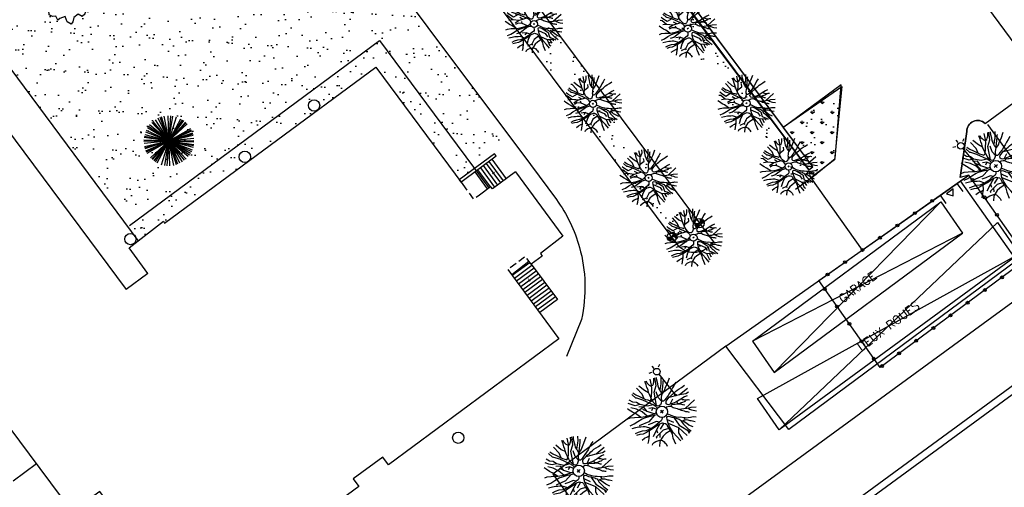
# Model space of a CAD drawing. Header units: metres. Extents: x 1575778 to 1575976, y 2262958 to 2263172.
# Tile 7 of 21: x 1575863 to 1575932, y 2263022 to 2263055. Entities that reach past the tile are written whole.
import ezdxf
from ezdxf.enums import TextEntityAlignment as Align

# ---------------------------------------------------------------- set-up
doc = ezdxf.new("R2010")
doc.units = ezdxf.units.M
doc.header["$LTSCALE"] = 2
doc.linetypes.add('CACHE', pattern=[0.375, 0.25, -0.125])
doc.linetypes.add('CONTINU', pattern=[0])
doc.layers.get('0').update_dxf_attribs({"linetype": 'CONTINUOUS'})
for name, color, linetype in [('Enrobé', 254, 'CONTINUOUS'), ('Plan de masse', 253, 'CONTINUOUS'), ('Terre végétale', 3, 'CONTINUOUS')]:
    doc.layers.add(name, color=color, linetype=linetype)
doc.layers.add('Muret', color=7, linetype='CONTINUOUS', lineweight=30)
doc.styles.add('ROMANT', font='ROMANT.SHX')

# ---------------------------------------------------------------- blocks, each defined once
blk = doc.blocks.new('189')
h = blk.add_hatch()
h.set_pattern_fill('ANSI31', color=256, scale=0.2, style=0)
h.set_pattern_definition([(45, (-527485.07046, -148351.732363), (-0.0176776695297, 0.0176776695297), [])])
edge = h.paths.add_edge_path()
edge.add_arc((0, 0), 0.1, 0, 360)
for p, q in [((-0.747, 1.37), (-0.685, 1.557)), ((-0.685, 1.557), (-0.56, 1.806)), ((-0.56, 1.806), (-0.311, 1.681)), ((-0.311, 1.681), (-0.062, 1.93)), ((-0.062, 1.93), (0.311, 1.868)), ((0.311, 1.868), (0.56, 1.557)), ((0.56, 1.557), (0.872, 1.494)), ((0.872, 1.494), (0.872, 1.245)), ((-1.744, 0.934), (-1.432, 0.934)), ((-1.619, 0.685), (-1.744, 0.934)), ((-1.432, 0.934), (-1.183, 1.121)), ((-1.183, 1.121), (-0.996, 1.121)), ((-0.996, 1.308), (-0.747, 1.37)), ((-0.996, 1.121), (-0.996, 1.308)), ((0.872, 1.245), (1.183, 1.121)), ((1.183, 1.121), (1.37, 1.183)), ((1.37, 1.183), (1.681, 1.245)), ((1.681, 0.934), (1.619, 0.56)), ((1.681, 1.245), (1.681, 0.934)), ((-1.93, -0.249), (-1.744, 0)), ((-1.744, 0.623), (-1.619, 0.685)), ((-1.744, 0.249), (-1.744, 0.623)), ((-1.744, 0), (-1.744, 0.249)), ((1.681, 0.062), (1.432, -0.062)), ((1.619, 0.56), (1.619, 0.374)), ((1.619, 0.374), (1.681, 0.062)), ((-1.806, -0.498), (-1.93, -0.249)), ((-1.619, -0.623), (-1.806, -0.498)), ((-1.681, -0.934), (-1.619, -0.623)), ((1.432, -0.062), (1.619, -0.374)), ((1.619, -0.374), (1.681, -0.623)), ((1.681, -0.623), (1.868, -0.747)), ((-1.494, -0.934), (-1.681, -0.934)), ((-1.121, -1.059), (-1.494, -0.934)), ((-1.245, -1.432), (-1.121, -1.059)), ((0.996, -1.245), (0.81, -1.557)), ((1.432, -1.37), (0.996, -1.245)), ((1.494, -1.059), (1.432, -1.37)), ((1.868, -0.747), (1.494, -1.059)), ((-1.121, -1.744), (-1.245, -1.432)), ((-0.934, -1.681), (-1.121, -1.744)), ((-0.685, -1.494), (-0.934, -1.681)), ((-0.311, -1.494), (-0.685, -1.494)), ((-0.187, -1.806), (-0.311, -1.494)), ((0.062, -1.806), (-0.187, -1.806)), ((0.311, -1.557), (0.062, -1.806)), ((0.311, -1.806), (0.311, -1.557)), ((0.81, -1.806), (0.311, -1.806)), ((0.81, -1.557), (0.81, -1.806))]:
    blk.add_line(p, q)
blk.add_circle((0, 0), 0.1)
blk = doc.blocks.new('190')
for p, q in [((0.052, 0), (-0.052, 0)), ((0, -0.052), (0, 0.052))]:
    blk.add_line(p, q)
for points in [[(-1.176, 0.542), (-1.281, 0.892), (-1.358, 1.058), (-1.428, 1.273), (-1.465, 1.412)], [(-0.144, 0.639), (-0.647, 0.843), (-0.975, 1.17), (-1.062, 1.55), (-1.169, 1.665)], [(-0.44, 1.229), (-0.82, 1.291), (-0.941, 1.636), (-0.968, 1.79)], [(-0.084, 0.235), (-0.076, 0.245), (-0.062, 0.33), (-0.074, 0.466), (-0.144, 0.639), (-0.44, 1.229), (-0.646, 1.539), (-0.688, 1.589), (-0.738, 1.896)], [(-0.619, 1.938), (-0.559, 1.732), (-0.46, 1.523), (-0.354, 1.285), (-0.291, 1.169), (-0.206, 1.053), (-0.142, 0.946), (-0.07, 0.952), (-0.02, 0.98), (0.016, 1.059), (0.061, 1.245), (0.098, 1.367), (0.171, 1.51), (0.208, 1.653), (0.282, 1.81), (0.336, 2.007)], [(-0.329, 1.239), (-0.245, 1.528), (-0.28, 2.015)], [(-0.09, 2.033), (-0.007, 1.626), (0.102, 1.375)], [(0.437, 0.574), (0.37, 0.496), (0.276, 0.425), (0.182, 0.369), (0.097, 0.362), (0.039, 0.398), (-0.01, 0.492), (-0.038, 0.629), (-0.043, 0.765), (-0.014, 0.901), (0.002, 1.001), (0.132, 1.122), (0.27, 1.286), (0.378, 1.415), (0.51, 1.6), (0.67, 1.921)], [(0.405, 1.994), (0.376, 1.859), (0.388, 1.766), (0.396, 1.687), (0.438, 1.6), (0.48, 1.557), (0.566, 1.542), (0.639, 1.591), (0.746, 1.669), (0.873, 1.838)], [(1.723, 0.836), (1.536, 0.765), (1.37, 0.702), (1.204, 0.625), (1.038, 0.576), (0.888, 0.52), (0.686, 0.464), (0.578, 0.437), (0.47, 0.423), (0.428, 0.452), (0.413, 0.495), (0.421, 0.545), (0.45, 0.595), (0.515, 0.666), (0.603, 0.759), (0.675, 0.816), (0.747, 0.901), (0.855, 0.994), (0.993, 1.144), (1.109, 1.257), (1.182, 1.336), (1.239, 1.392)], [(0.686, 0.829), (0.676, 0.931), (0.713, 1.067), (0.728, 1.196), (0.773, 1.303), (0.838, 1.425), (0.926, 1.625), (1.021, 1.76)], [(0.711, 1.062), (0.821, 1.152), (0.894, 1.223), (0.995, 1.308), (1.082, 1.401), (1.24, 1.613)], [(-1.807, 0.935), (-1.668, 0.889), (-1.462, 0.758), (-1.27, 0.62), (-1.148, 0.519), (-0.835, 0.351), (-0.435, 0.198), (-0.292, 0.167), (-0.199, 0.188), (-0.161, 0.191)], [(-0.975, 1.17), (-1.217, 1.309)], [(-0.435, 0.198), (-0.613, 0.549), (-0.837, 0.756), (-1.044, 0.791)], [(-0.647, 0.843), (-1.01, 0.877)], [(-0.396, 0.741), (-0.492, 0.981)], [(0.132, 1.122), (0.476, 1.119), (0.579, 1.291)], [(0.655, 0.801), (0.898, 0.871), (1.071, 0.985), (1.258, 1.07), (1.587, 1.273)], [(-1.117, -0.371), (-1.319, -0.081), (-1.419, -0.002), (-1.525, 0.064), (-1.618, 0.137), (-1.796, 0.23), (-2.008, 0.328)], [(-1.963, 0.534), (-1.722, 0.466), (-1.45, 0.442), (-1.157, 0.397), (-0.957, 0.331), (-0.679, 0.22), (-0.472, 0.112), (-0.329, 0.06), (-0.249, 0.019)], [(-0.472, 0.112), (-1.148, 0.135), (-1.39, 0.239)], [(-0.677, -0.381), (-0.803, -0.141), (-1.062, 0.014)], [(-0.613, 0.549), (-0.561, 0.687)], [(0.239, 0.074), (0.295, 0.074), (0.388, 0.051), (0.459, 0.029), (0.546, -0.015), (0.602, -0.073), (0.645, -0.145), (0.679, -0.217), (0.715, -0.282), (0.758, -0.347), (0.814, -0.42), (0.857, -0.485), (0.906, -0.571), (0.934, -0.636), (0.992, -0.708), (1.041, -0.781), (1.083, -0.86), (1.154, -0.918), (1.19, -0.976), (1.24, -1.019)], [(1.739, -0.191), (1.585, -0.153), (1.326, -0.13), (0.983, -0.076), (0.782, -0.017), (0.653, 0.034), (0.56, 0.071), (0.504, 0.136), (0.497, 0.207), (0.526, 0.272), (0.584, 0.329), (0.678, 0.357), (0.778, 0.377), (0.872, 0.391), (0.994, 0.405), (1.13, 0.41), (1.252, 0.416), (1.374, 0.423), (1.489, 0.429), (1.633, 0.413), (1.798, 0.389), (1.999, 0.38)], [(-0.168, -0.185), (-0.174, -0.214), (-0.224, -0.285), (-0.283, -0.356), (-0.362, -0.391), (-0.491, -0.383), (-0.677, -0.381), (-0.856, -0.393), (-1.143, -0.369), (-1.428, -0.274), (-1.621, -0.158), (-1.842, -0.076), (-2.034, -0.032)], [(-1.8, -0.948), (-1.67, -0.837), (-1.445, -0.632), (-1.264, -0.397), (-1.472, -0.374), (-1.679, -0.329), (-1.851, -0.227), (-2.029, -0.149)], [(-1.953, -0.569), (-1.767, -0.571), (-1.575, -0.61), (-1.443, -0.63)], [(-0.699, -0.452), (-1.01, -0.589), (-1.304, -0.796)], [(-1.264, -0.397), (-0.985, -0.428), (-0.699, -0.452), (-0.542, -0.475), (-0.434, -0.512), (-0.378, -0.534), (-0.328, -0.584), (-0.271, -0.671), (-0.25, -0.757), (-0.288, -0.878), (-0.302, -1.008), (-0.319, -1.208), (-0.349, -1.379), (-0.43, -1.515), (-0.459, -1.601), (-0.565, -1.955)], [(-0.803, -0.141), (-0.975, -0.193)], [(-0.219, -2.023), (-0.23, -1.674), (-0.249, -1.357), (-0.195, -0.963), (-0.143, -0.748), (-0.048, -0.549), (0.025, -0.441), (0.075, -0.413), (0.133, -0.435), (0.182, -0.5), (0.245, -0.615), (0.331, -0.709), (0.409, -0.818), (0.479, -0.912), (0.507, -0.976), (0.543, -1.042), (0.543, -1.107), (0.535, -1.163), (0.52, -1.235), (0.526, -1.35), (0.533, -1.451), (0.546, -1.551), (0.559, -1.651), (0.572, -1.745), (0.601, -1.81), (0.632, -1.934)], [(-0.048, -0.549), (0.199, -1.021), (0.182, -1.297)], [(0.787, -1.087), (0.644, -0.934), (0.545, -0.862), (0.459, -0.775), (0.332, -0.602), (0.261, -0.472), (0.212, -0.378), (0.163, -0.27), (0.127, -0.215)], [(0.245, -0.615), (0.406, -1.09), (0.268, -1.418), (0.406, -1.625), (0.493, -1.832)], [(0.622, -0.106), (0.681, -0.045), (0.731, -0.045), (0.832, -0.09), (0.889, -0.14), (0.953, -0.177), (1.017, -0.228), (1.074, -0.257), (1.131, -0.314), (1.174, -0.373), (1.202, -0.423), (1.238, -0.459), (1.294, -0.524)], [(0.859, -0.488), (1, -0.579), (1.114, -0.659), (1.27, -0.746), (1.385, -0.819), (1.513, -0.87), (1.754, -1.032)], [(1.46, -0.389), (1.367, -0.367), (1.282, -0.337), (1.21, -0.308), (1.109, -0.286), (1.053, -0.25), (1.038, -0.206), (1.039, -0.156), (1.077, -0.091)], [(1.183, -0.698), (1.926, -0.657)], [(1.368, -0.134), (1.384, -0.181), (1.44, -0.239), (1.468, -0.289), (1.526, -0.34), (1.582, -0.383), (1.64, -0.406), (1.698, -0.465)], [(-1.662, -1.174), (-1.593, -1.125), (-1.479, -1.119), (-1.371, -1.134), (-1.257, -1.171), (-1.143, -1.222), (-1.093, -1.259), (-1.036, -1.338), (-1.009, -1.445), (-1.003, -1.524), (-0.996, -1.624), (-1.016, -1.763)], [(-0.316, -1.172), (-0.62, -1.148), (-0.835, -1.16), (-1.05, -1.229), (-1.201, -1.3), (-1.382, -1.493)], [(-0.288, -0.878), (-0.682, -0.848), (-1.01, -1.004), (-1.338, -0.917)], [(-1.01, -1.004), (-1.027, -1.09)], [(-0.195, -0.963), (0.026, -1.435), (-0.077, -1.849), (-0.043, -1.935)], [(0.863, -1.843), (0.739, -1.603), (0.698, -1.452), (0.669, -1.345), (0.635, -1.243), (0.62, -1.208), (0.534, -1.169)], [(0.625, -1.219), (0.628, -1.193), (0.649, -1.171), (0.692, -1.193), (0.772, -1.223), (0.828, -1.26), (0.893, -1.317), (0.956, -1.426), (1.005, -1.476), (1.056, -1.534), (1.17, -1.665)], [(0.763, -1.219), (0.786, -1.151), (0.765, -1.087), (0.808, -1.087), (0.844, -1.116), (0.901, -1.174), (0.987, -1.225), (1.108, -1.291), (1.18, -1.334), (1.251, -1.378), (1.386, -1.49)], [(1.328, -0.783), (1.356, -0.905), (1.426, -1.006), (1.483, -1.085), (1.622, -1.229)], [(0.026, -1.435), (0.32, -1.625), (0.355, -1.78)], [(0.173, -1.53), (0.13, -1.832)]]:
    blk.add_lwpolyline(points)
blk.add_circle((0, 0), 0.25)
blk = doc.blocks.new('425')
at = {"linetype": 'CONTINU', "ltscale": 3}
for p, q in [((-0.324, 2.291), (-0.512, 2.376)), ((0.312, 2.291), (0.501, 2.376))]:
    blk.add_line(p, q, dxfattribs=at)
at = {"ltscale": 3}
for p, q in [((-0.006, 2.407), (-0.006, 2.621)), ((0, 1.885), (0, 0))]:
    blk.add_line(p, q, dxfattribs=at)
at = {"linetype": 'CONTINU', "ltscale": 3}
for centre, radius in [((0, 2.118), 0.233), ((0, 0), 0.0621)]:
    blk.add_circle(centre, radius, dxfattribs=at)
blk = doc.blocks.new('191')
for p, q in [((0.138, 0), (-0.138, 0)), ((0, -0.138), (0, 0.138))]:
    blk.add_line(p, q)
for points in [[(-0.173, 0.766), (-0.555, 0.944), (-0.902, 1.372), (-0.983, 1.639), (-1.17, 1.827), (-1.275, 2.082)], [(-0.075, 0.393), (-0.074, 0.396), (-0.089, 0.56), (-0.173, 0.766), (-0.528, 1.475), (-0.775, 1.847), (-0.826, 1.907), (-0.886, 2.275)], [(-0.742, 2.326), (-0.67, 2.078), (-0.552, 1.827), (-0.425, 1.542), (-0.35, 1.403), (-0.247, 1.264), (-0.17, 1.135), (-0.084, 1.142), (-0.024, 1.176), (0.02, 1.271), (0.074, 1.494), (0.117, 1.641), (0.205, 1.812), (0.25, 1.984), (0.338, 2.172), (0.404, 2.408)], [(-0.395, 1.487), (-0.294, 1.833), (-0.336, 2.418)], [(-0.108, 2.439), (-0.008, 1.951), (0.122, 1.651)], [(0.525, 0.689), (0.444, 0.595), (0.331, 0.51), (0.219, 0.442), (0.116, 0.435), (0.047, 0.478), (-0.012, 0.591), (-0.045, 0.755), (-0.052, 0.918), (-0.016, 1.081), (0.003, 1.202), (0.158, 1.347), (0.324, 1.543), (0.454, 1.698), (0.612, 1.919), (0.804, 2.305)], [(-0.012, 0.591), (0.436, 1.425), (0.837, 1.693), (1.115, 2.172)], [(0.486, 2.393), (0.451, 2.231), (0.466, 2.119), (0.475, 2.024), (0.526, 1.92), (0.576, 1.869), (0.68, 1.85), (0.766, 1.91), (0.896, 2.003), (1.048, 2.205)], [(0.823, 0.995), (0.811, 1.118), (0.855, 1.28), (0.874, 1.436), (0.927, 1.564), (1.005, 1.709), (1.111, 1.95), (1.225, 2.112)], [(-1.411, 0.65), (-1.538, 1.071), (-1.63, 1.269), (-1.714, 1.528), (-1.758, 1.695)], [(-1.002, 0.422), (-1.09, 0.864), (-1.277, 1.265), (-1.518, 1.586)], [(-0.902, 1.372), (-1.197, 1.506), (-1.331, 1.693), (-1.488, 1.936)], [(2.068, 1.003), (1.843, 0.919), (1.644, 0.842), (1.445, 0.75), (1.246, 0.691), (1.065, 0.623), (0.823, 0.557), (0.694, 0.524), (0.564, 0.508), (0.513, 0.542), (0.496, 0.594), (0.505, 0.654), (0.54, 0.714), (0.618, 0.8), (0.723, 0.911), (0.81, 0.98), (0.897, 1.082), (1.027, 1.192), (1.192, 1.373), (1.331, 1.508), (1.418, 1.603), (1.487, 1.671)], [(0.786, 0.961), (1.077, 1.046), (1.285, 1.182), (1.51, 1.284), (1.905, 1.528)], [(0.854, 1.275), (0.986, 1.383), (1.073, 1.468), (1.194, 1.57), (1.299, 1.681), (1.488, 1.936)], [(-2.169, 1.122), (-2.002, 1.067), (-1.755, 0.91), (-1.524, 0.744), (-1.378, 0.623), (-1.002, 0.422), (-0.522, 0.237), (-0.35, 0.2), (-0.346, 0.201)], [(-0.522, 0.237), (-0.795, 0.677), (-0.795, 1.078), (-1.063, 1.265)], [(-0.795, 0.677), (-0.956, 0.971)], [(-0.18, 0.357), (-0.314, 0.623), (-0.581, 0.757)], [(0.444, 0.595), (0.436, 0.944), (0.57, 1.345)], [(-1.34, -0.445), (-1.582, -0.097), (-1.703, -0.002), (-1.83, 0.077), (-1.941, 0.164), (-2.155, 0.277), (-2.41, 0.393)], [(-2.356, 0.641), (-2.066, 0.56), (-1.74, 0.531), (-1.389, 0.477), (-1.148, 0.397), (-0.815, 0.265), (-0.566, 0.134), (-0.395, 0.072), (-0.394, 0.072)], [(-0.566, 0.134), (-1.17, 0.035), (-1.866, 0.222)], [(-0.314, 0.623), (-0.528, 0.516)], [(0.392, 0.079), (0.465, 0.061), (0.551, 0.035), (0.655, -0.018), (0.722, -0.087), (0.774, -0.174), (0.815, -0.26), (0.858, -0.339), (0.909, -0.417), (0.977, -0.504), (1.028, -0.582), (1.088, -0.685), (1.121, -0.763), (1.19, -0.85), (1.249, -0.937), (1.299, -1.032), (1.385, -1.102), (1.428, -1.171), (1.487, -1.223)], [(2.086, -0.23), (1.901, -0.184), (1.591, -0.156), (1.179, -0.091), (0.939, -0.021), (0.784, 0.041), (0.672, 0.085), (0.604, 0.163), (0.597, 0.249), (0.632, 0.326), (0.701, 0.394), (0.813, 0.429), (0.934, 0.452), (1.046, 0.469), (1.192, 0.485), (1.356, 0.492), (1.503, 0.499), (1.649, 0.507), (1.787, 0.514), (1.959, 0.495), (2.157, 0.467), (2.399, 0.457)], [(0.784, 0.041), (1.159, 0.221)], [(1.046, 0.469), (1.721, 0.167), (2.436, 0.167)], [(1.721, 0.167), (2.123, -0.047), (2.337, -0.073)], [(-0.249, -0.313), (-0.269, -0.342), (-0.339, -0.427), (-0.434, -0.469), (-0.589, -0.459), (-0.812, -0.457), (-1.027, -0.472), (-1.371, -0.443), (-1.714, -0.329), (-1.945, -0.189), (-2.21, -0.092), (-2.441, -0.038)], [(-2.161, -1.137), (-2.004, -1.005), (-1.734, -0.759), (-1.517, -0.477), (-1.767, -0.449), (-2.015, -0.395), (-2.221, -0.273), (-2.435, -0.179)], [(-2.344, -0.683), (-2.121, -0.686), (-1.889, -0.731), (-1.732, -0.756)], [(-0.65, -0.571), (-1.09, -0.74), (-1.598, -0.981)], [(-1.517, -0.477), (-1.182, -0.514), (-0.839, -0.543), (-0.65, -0.571), (-0.521, -0.614), (-0.453, -0.641), (-0.394, -0.701), (-0.325, -0.805), (-0.3, -0.908), (-0.345, -1.054), (-0.363, -1.209), (-0.383, -1.449), (-0.419, -1.655), (-0.516, -1.818), (-0.551, -1.921), (-0.678, -2.346)], [(-0.589, -0.459), (-0.742, -0.286), (-1.063, -0.205), (-1.331, -0.098)], [(-0.263, -2.427), (-0.276, -2.009), (-0.299, -1.628), (-0.235, -1.156), (-0.172, -0.898), (-0.058, -0.658), (0.029, -0.529), (0.09, -0.496), (0.159, -0.522), (0.219, -0.6), (0.294, -0.738), (0.397, -0.851), (0.49, -0.982), (0.575, -1.095), (0.609, -1.172), (0.652, -1.25), (0.651, -1.328), (0.642, -1.396), (0.624, -1.482), (0.631, -1.62), (0.639, -1.741), (0.655, -1.861), (0.671, -1.982), (0.687, -2.094), (0.721, -2.172), (0.758, -2.321)], [(-0.058, -0.658), (0.168, -1.088)], [(0.944, -1.304), (0.773, -1.121), (0.654, -1.034), (0.551, -0.931), (0.398, -0.723), (0.313, -0.566), (0.254, -0.454), (0.204, -0.344)], [(0.746, -0.127), (0.817, -0.054), (0.877, -0.054), (0.998, -0.107), (1.066, -0.168), (1.144, -0.213), (1.22, -0.273), (1.289, -0.308), (1.357, -0.377), (1.408, -0.447), (1.442, -0.508), (1.485, -0.551), (1.553, -0.629)], [(1.03, -0.586), (1.2, -0.694), (1.337, -0.791), (1.525, -0.896), (1.662, -0.983), (1.816, -1.044), (2.104, -1.238)], [(1.753, -0.467), (1.641, -0.44), (1.538, -0.405), (1.453, -0.37), (1.331, -0.343), (1.263, -0.3), (1.246, -0.248), (1.247, -0.188), (1.292, -0.109)], [(1.641, -0.161), (1.66, -0.217), (1.728, -0.286), (1.762, -0.347), (1.831, -0.408), (1.899, -0.46), (1.968, -0.487), (2.038, -0.558)], [(-1.994, -1.409), (-1.911, -1.349), (-1.775, -1.342), (-1.645, -1.361), (-1.508, -1.405), (-1.372, -1.466), (-1.311, -1.51), (-1.244, -1.605), (-1.211, -1.734), (-1.203, -1.829), (-1.195, -1.949), (-1.219, -2.115)], [(-0.379, -1.406), (-0.744, -1.378), (-1.002, -1.392), (-1.26, -1.475), (-1.441, -1.56), (-1.658, -1.792)], [(-0.363, -1.209), (-0.742, -1.061), (-1.438, -1.141), (-1.438, -1.221)], [(-1.09, -1.101), (-1.25, -1.328)], [(-1.09, -0.74), (-1.17, -0.954)], [(-0.394, -0.701), (-0.849, -0.874)], [(-0.172, -0.898), (0.222, -1.596), (0.337, -2.418)], [(0.397, -0.851), (0.355, -1.489), (0.655, -2.352)], [(0.915, -1.463), (0.943, -1.381), (0.918, -1.304), (0.97, -1.305), (1.013, -1.339), (1.081, -1.408), (1.184, -1.469), (1.33, -1.549), (1.416, -1.601), (1.501, -1.654), (1.663, -1.788)], [(1.42, -0.838), (2.311, -0.789)], [(1.594, -0.94), (1.627, -1.086), (1.712, -1.208), (1.779, -1.303), (1.946, -1.475)], [(0.222, -1.596), (-0.019, -1.89), (-0.095, -2.44)], [(1.035, -2.211), (0.887, -1.923), (0.837, -1.742), (0.803, -1.614), (0.762, -1.492), (0.744, -1.449), (0.641, -1.402)], [(0.75, -1.463), (0.754, -1.431), (0.779, -1.406), (0.831, -1.432), (0.926, -1.467), (0.994, -1.511), (1.071, -1.581), (1.147, -1.711), (1.206, -1.772), (1.267, -1.841), (1.403, -1.998)], [(0.583, -2.144), (0.542, -2.381)]]:
    blk.add_lwpolyline(points)
blk.add_circle((0, 0), 0.4)
blk = doc.blocks.new('192')
for p, q in [((-1.062, -1.404), (1.062, 1.403)), ((-1.046, 1.416), (1.046, -1.416)), ((-0.879, 1.525), (0.879, -1.525)), ((-0.822, -1.557), (0.822, 1.556)), ((-0.768, 1.584), (0.768, -1.584)), ((-0.647, -1.637), (0.647, 1.637)), ((0.61, -1.651), (-0.61, 1.651)), ((-0.545, -1.674), (0.545, 1.673)), ((0.495, -1.689), (-0.494, 1.689)), ((-0.399, -1.714), (0.399, 1.714)), ((0.361, -1.723), (-0.361, 1.723)), ((-0.186, -1.75), (0.186, 1.75)), ((0.129, -1.755), (-0.129, 1.755)), ((0, -1.76), (0, 1.76)), ((-1.583, 0.769), (1.583, -0.769)), ((-1.473, 0.963), (1.473, -0.963)), ((-1.462, -0.98), (1.462, 0.98)), ((-1.389, 1.081), (1.389, -1.081)), ((-1.329, 1.154), (1.329, -1.154)), ((-1.309, -1.177), (1.309, 1.177)), ((-1.203, -1.285), (1.203, 1.285)), ((-1.189, 1.298), (1.189, -1.298)), ((-1.138, 1.343), (1.138, -1.342)), ((-1.756, -0.126), (1.755, 0.126)), ((-1.745, -0.23), (1.745, 0.23)), ((-1.737, 0.284), (1.737, -0.284)), ((-1.734, -0.301), (1.734, 0.301)), ((-1.718, 0.384), (1.718, -0.383)), ((-1.701, -0.451), (1.701, 0.451)), ((-1.695, 0.474), (1.695, -0.474)), ((-1.667, -0.566), (1.666, 0.566)), ((-1.647, 0.622), (1.646, -0.622)), ((-1.624, -0.68), (1.623, 0.68)), ((-1.621, 0.685), (1.621, -0.685)), ((0, 0), (1.138, -1.342))]:
    blk.add_line(p, q)
blk = doc.blocks.new('*X18')
at = {"color": 0}
for p, q in [((527495.856, 148357.822), (527495.871, 148357.837)), ((527495.856, 148357.787), (527495.895, 148357.825)), ((527495.856, 148357.752), (527495.918, 148357.813)), ((527495.856, 148357.716), (527495.942, 148357.802)), ((527495.856, 148357.681), (527495.965, 148357.79)), ((527495.856, 148357.645), (527495.989, 148357.778)), ((527495.856, 148357.61), (527496.013, 148357.766)), ((527495.856, 148357.575), (527496.036, 148357.754)), ((527495.856, 148357.539), (527496.06, 148357.743)), ((527495.856, 148357.504), (527496.083, 148357.731)), ((527495.856, 148357.469), (527496.107, 148357.719)), ((527495.878, 148357.455), (527496.13, 148357.707)), ((527495.949, 148357.49), (527496.154, 148357.695)), ((527496.02, 148357.526), (527496.178, 148357.684)), ((527496.09, 148357.561), (527496.201, 148357.672)), ((527496.161, 148357.597), (527496.225, 148357.66)), ((527496.232, 148357.632), (527496.248, 148357.648))]:
    blk.add_line(p, q, dxfattribs=at)
blk = doc.blocks.new('320')
for p, q in [((0, 0), (0, -0.7)), ((1, 0), (1, -0.7)), ((0.5, -0.572), (0.3, -0.172)), ((0.3, -0.172), (0.7, -0.172)), ((0.7, -0.172), (0.5, -0.572))]:
    blk.add_line(p, q)
at = {"rotation": 269.9999999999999}
blk.add_blockref('*X18', (-148357.144, 527495.685), dxfattribs=at)
blk = doc.blocks.new('480')
blk.add_circle((0, 0), 0.4)

msp = doc.modelspace()

# ---------------------------------------------------------------- hatches: boundary and pattern name
at = {"layer": 'Plan de masse'}
h = msp.add_hatch(dxfattribs=at)
h.set_pattern_fill('AR-SAND', color=256, scale=1.000034, angle=35.56035, style=0)
h.set_pattern_definition([(161.0833, (1575975.0691, 2262894.7678), (-1.570411, -1.118337), [0, -1.520051, 0, -1.700057, 0, -1.625054]), (131.0833, (1575975.0691, 2262894.7678), (-3.330142, -0.0867), [0, -0.820027, 0, -1.370046, 0, -0.525018]), (91.0833, (1575975.7495, 2262893.743), (-1.727357, 2.591293), [0, -0.500017, 0, -1.80006, 0, -2.350079]), (81.0833, (1575975.7495, 2262893.743), (-2.394092, 2.018933), [0, -0.250008, 0, -1.18004, 0, -1.350045])])
h.paths.add_polyline_path([(1575917.805, 2263043.275), (1575919.062, 2263044.184), (1575920.606, 2263045.423), (1575921.025, 2263050.608), (1575916.979, 2263047.631), (1575919.025, 2263044.84), (1575918.736, 2263044.625), (1575904.23, 2263064.146), (1575892.758, 2263079.585), (1575880.038, 2263096.698), (1575878.797, 2263095.675), (1575915.253, 2263046.694)])
h.paths.add_polyline_path([(1575890.962, 2263081.185), (1575891.001, 2263082.105), (1575890.551, 2263082.124), (1575890.512, 2263081.204)], flags=24)
h.paths.add_polyline_path([(1575889.651, 2263082.772), (1575890.838, 2263081.17), (1575890.115, 2263080.634), (1575888.928, 2263082.236)], flags=16)
h = msp.add_hatch(dxfattribs=at)
h.set_pattern_fill('AR-SAND', color=256, scale=1.000034, angle=35.56035, style=0)
h.set_pattern_definition([(161.0833, (1575975.0691, 2262894.7678), (-1.570411, -1.118337), [0, -1.520051, 0, -1.700057, 0, -1.625054]), (131.0833, (1575975.0691, 2262894.7678), (-3.330142, -0.0867), [0, -0.820027, 0, -1.370046, 0, -0.525018]), (91.0833, (1575975.7495, 2262893.743), (-1.727357, 2.591293), [0, -0.500017, 0, -1.80006, 0, -2.350079]), (81.0833, (1575975.7495, 2262893.743), (-2.394092, 2.018933), [0, -0.250008, 0, -1.18004, 0, -1.350045])])
edge = h.paths.add_edge_path()
edge.add_line((1575912.079, 2263039.482), (1575894.1, 2263063.622))
edge.add_line((1575894.1, 2263063.622), (1575877.306, 2263086.171))
edge.add_line((1575877.306, 2263086.171), (1575877.571, 2263090.675))
edge.add_line((1575877.571, 2263090.675), (1575875.547, 2263084.876))
edge.add_line((1575875.547, 2263084.876), (1575892.369, 2263062.362))
edge.add_line((1575892.369, 2263062.362), (1575909.282, 2263039.679))
edge.add_arc((1575910.745, 2263040.496), 1.675, 209.17412, 322.76543)
h = msp.add_hatch(dxfattribs=at)
h.set_pattern_fill('AR-SAND', color=256, scale=1.000033, angle=-0.43966, style=0)
h.set_pattern_definition([(76.3911, (1575768.0006, 2262811.7717), (-1.258813, 1.460225), [0, -1.520051, 0, -1.700057, 0, -1.625054]), (46.3911, (1575768.0006, 2262811.7717), (-0.394385, 3.307842), [0, -0.8200274, 0, -1.370046, 0, -0.5250176]), (6.3911, (1575767.0432, 2262810.9995), (2.420392, 1.959659), [0, -0.500017, 0, -1.80006, 0, -2.350079]), (356.3911, (1575767.0432, 2262810.9995), (1.78881, 2.57059), [0, -0.250008, 0, -1.1800395, 0, -1.350045])])
edge = h.paths.add_edge_path()
edge.add_line((1575850.876, 2263068.802), (1575859.527, 2263069.05))
edge.add_arc((1575854.124, 2263090.783), 22.395, 283.96049, 329.55171)
edge.add_line((1575873.43, 2263079.434), (1575873.644, 2263076.966))
edge.add_line((1575873.644, 2263076.966), (1575872.977, 2263076.389))
edge.add_line((1575872.977, 2263076.389), (1575873.554, 2263075.722))
edge.add_line((1575873.554, 2263075.722), (1575874.221, 2263076.299))
edge.add_line((1575874.221, 2263076.299), (1575873.644, 2263076.966))
edge.add_line((1575873.644, 2263076.966), (1575873.43, 2263079.434))
edge.add_line((1575873.43, 2263079.434), (1575884.713, 2263064.307))
edge.add_line((1575884.713, 2263064.307), (1575884.233, 2263063.312))
edge.add_line((1575884.233, 2263063.312), (1575883.512, 2263062.774))
edge.add_line((1575883.512, 2263062.774), (1575884.469, 2263061.491))
edge.add_line((1575884.469, 2263061.491), (1575885.19, 2263062.03))
edge.add_line((1575885.19, 2263062.03), (1575884.233, 2263063.312))
edge.add_line((1575884.233, 2263063.312), (1575884.713, 2263064.307))
edge.add_line((1575884.713, 2263064.307), (1575897.892, 2263046.71))
edge.add_line((1575897.892, 2263046.71), (1575896.817, 2263045.921))
edge.add_line((1575896.817, 2263045.921), (1575896.638, 2263045.765))
edge.add_line((1575896.638, 2263045.765), (1575894.147, 2263043.921))
edge.add_line((1575894.147, 2263043.921), (1575888.272, 2263051.858))
edge.add_line((1575888.272, 2263051.858), (1575873.415, 2263040.871))
edge.add_line((1575873.415, 2263040.871), (1575873.333, 2263041.004))
edge.add_line((1575873.333, 2263041.004), (1575871.57, 2263039.645))
edge.add_line((1575871.57, 2263039.645), (1575870.958, 2263040.704))
edge.add_line((1575870.958, 2263040.704), (1575867.895, 2263045.087))
edge.add_line((1575867.895, 2263045.087), (1575868.23, 2263045.375))
edge.add_line((1575868.23, 2263045.375), (1575867.942, 2263045.711))
edge.add_line((1575867.942, 2263045.711), (1575867.606, 2263045.423))
edge.add_line((1575867.606, 2263045.423), (1575867.895, 2263045.087))
edge.add_line((1575867.895, 2263045.087), (1575870.958, 2263040.704))
edge.add_line((1575870.958, 2263040.704), (1575866.159, 2263047.13))
edge.add_line((1575866.159, 2263047.13), (1575866.098, 2263047.023))
edge.add_line((1575866.098, 2263047.023), (1575850.285, 2263068.348))
edge.add_line((1575850.285, 2263068.348), (1575850.876, 2263068.802))
for points in [[(1575911.371, 2263040.835), (1575911.044, 2263040.87), (1575911.079, 2263041.197, -0.414214)], [(1575911.009, 2263040.543), (1575911.044, 2263040.87), (1575910.717, 2263040.905, 0.414214)], [(1575909.081, 2263039.573), (1575909.116, 2263039.9), (1575908.789, 2263039.935, 0.414214)], [(1575909.443, 2263039.865), (1575909.116, 2263039.9), (1575909.151, 2263040.227, -0.414214)]]:
    msp.add_hatch(color=256, dxfattribs=at).paths.add_polyline_path(points)
at = {"layer": 'Terre végétale'}
h = msp.add_hatch(dxfattribs=at)
h.set_pattern_fill('GRASS', color=256, style=0)
h.set_pattern_definition([(90, (0, 0), (-0.707106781, 0.707106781), [0.1875, -1.226713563]), (45, (0, 0), (-0.7071067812, 0.7071067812), [0.1875, -0.8125]), (135, (0, 0), (-0.7071067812, -0.7071067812), [0.1875, -0.8125])])
h.paths.add_polyline_path([(1575916.951, 2263047.63), (1575921.059, 2263050.504), (1575920.544, 2263045.341), (1575918.892, 2263044.071), (1575918.736, 2263044.625), (1575919.025, 2263044.839)])

# ---------------------------------------------------------------- linework, layer by layer
at = {"layer": 'Enrobé', "elevation": -0.439}
msp.add_lwpolyline([(1575880.302, 2263096.915), (1575916.951, 2263047.63), (1575921.059, 2263050.504), (1575920.544, 2263045.341), (1575918.892, 2263044.071), (1575922.488, 2263038.963), (1575927.983, 2263042.831), (1575930.013, 2263044.26), (1575929.393, 2263044.098), (1575929.865, 2263047.317, -0.658446), (1575931.154, 2263047.899), (1575935.177, 2263050.858), (1575931.021, 2263056.507)], format="xyb", dxfattribs=at)
at = {"layer": 'Muret', "linetype": 'Continuous'}
for points in [[(1575918.736, 2263044.625), (1575901.134, 2263068.244), (1575894.427, 2263077.261), (1575887.938, 2263085.972), (1575880.038, 2263096.698)], [(1575919.025, 2263044.839), (1575901.455, 2263068.483), (1575894.748, 2263077.5), (1575888.259, 2263086.211), (1575880.302, 2263096.915)], [(1575918.736, 2263044.625), (1575919.025, 2263044.839)]]:
    msp.add_lwpolyline(points, dxfattribs=at)
at = {"layer": 'Plan de masse', "flags": 128}
for points in [[(1575919.025, 2263044.839), (1575893.047, 2263079.799), (1575880.302, 2263096.915), (1575880.038, 2263096.698), (1575892.758, 2263079.585), (1575918.736, 2263044.625)], [(1575894.266, 2263043.76), (1575896.757, 2263045.604), (1575896.638, 2263045.764), (1575894.147, 2263043.921)]]:
    msp.add_lwpolyline(points, close=True, dxfattribs=at)
for points in [[(1575877.306, 2263086.171), (1575912.079, 2263039.482)], [(1575909.282, 2263039.679), (1575881.247, 2263077.278)], [(1575871.57, 2263039.645), (1575847.067, 2263072.688)], [(1575866.911, 2263020.57), (1575841.658, 2263054.503)], [(1575857.644, 2263053.767), (1575870.714, 2263036.199)], [(1575870.957, 2263040.703), (1575888.551, 2263053.722), (1575896.232, 2263043.369)], [(1575872.243, 2263037.336), (1575870.922, 2263039.145), (1575873.333, 2263041.004), (1575873.415, 2263040.871), (1575888.272, 2263051.858), (1575894.394, 2263043.588)], [(1575917.805, 2263043.274), (1575919.063, 2263044.184), (1575920.607, 2263045.422), (1575921.025, 2263050.608), (1575916.979, 2263047.631)], [(1575933.376, 2263038.236), (1575917.345, 2263026.343), (1575912.912, 2263032.223), (1575900.736, 2263023.199), (1575906.229, 2263015.693), (1575937.889, 2263038.837), (1575931.334, 2263047.821)], [(1575896.444, 2263045.372), (1575897.447, 2263043.999)], [(1575895.439, 2263044.628), (1575896.314, 2263043.43)], [(1575895.64, 2263044.777), (1575896.639, 2263043.409)], [(1575895.841, 2263044.925), (1575896.841, 2263043.556)], [(1575896.042, 2263045.074), (1575897.043, 2263043.704)], [(1575896.243, 2263045.223), (1575897.245, 2263043.851)], [(1575895.238, 2263044.479), (1575896.114, 2263043.281)], [(1575898.111, 2263044.484), (1575896.48, 2263043.293), (1575896.349, 2263043.456)], [(1575898.111, 2263044.484), (1575901.446, 2263039.947), (1575899.865, 2263038.727), (1575899.991, 2263038.553), (1575899.206, 2263037.98)], [(1575929.427, 2263043.847), (1575930.013, 2263044.26)], [(1575934.141, 2263038.394), (1575930.013, 2263044.26)], [(1575895.565, 2263042.869), (1575896.349, 2263043.456)], [(1575912.912, 2263032.223), (1575929.427, 2263043.847)], [(1575933.376, 2263038.236), (1575929.427, 2263043.847)], [(1575919.454, 2263036.828), (1575927.983, 2263042.831)], [(1575934.141, 2263038.394), (1575923.756, 2263030.716)], [(1575897.84, 2263037.248), (1575899.048, 2263038.196)], [(1575899.136, 2263038.112), (1575897.884, 2263037.188)], [(1575899.267, 2263037.898), (1575898.033, 2263036.987)], [(1575899.417, 2263037.698), (1575898.181, 2263036.785)], [(1575899.205, 2263037.98), (1575901.066, 2263035.497)], [(1575872.243, 2263037.336), (1575870.714, 2263036.199)], [(1575897.571, 2263037.612), (1575901.165, 2263032.738), (1575889.177, 2263023.86)], [(1575899.567, 2263037.498), (1575898.329, 2263036.584)], [(1575899.717, 2263037.297), (1575898.478, 2263036.383)], [(1575899.867, 2263037.097), (1575898.626, 2263036.182)], [(1575900.017, 2263036.897), (1575898.774, 2263035.981)], [(1575900.167, 2263036.697), (1575898.923, 2263035.779)], [(1575900.317, 2263036.497), (1575899.071, 2263035.578)], [(1575900.467, 2263036.297), (1575899.22, 2263035.377)], [(1575923.756, 2263030.716), (1575919.454, 2263036.828)], [(1575900.617, 2263036.097), (1575899.368, 2263035.176)], [(1575900.766, 2263035.897), (1575899.516, 2263034.974)], [(1575900.916, 2263035.697), (1575899.665, 2263034.773)], [(1575901.066, 2263035.497), (1575899.813, 2263034.572)], [(1575912.912, 2263032.223), (1575900.736, 2263023.199)], [(1575862.762, 2263022.728), (1575864.399, 2263023.946)], [(1575889.177, 2263023.86), (1575888.771, 2263024.41), (1575886.694, 2263022.881)], [(1575886.694, 2263022.881), (1575887.094, 2263022.338)], [(1575887.094, 2263022.338), (1575875.099, 2263013.502), (1575868.859, 2263021.991), (1575866.911, 2263020.57)]]:
    msp.add_lwpolyline(points, dxfattribs=at)
for points, format in [([(1575884.713, 2263064.307), (1575899.172, 2263045.001), (1575900.985, 2263042.537, -0.089564), (1575902.611, 2263039.164, -0.121961), (1575902.751, 2263034.101), (1575901.698, 2263031.491)], "xyb"), ([(1575895.936, 2263043.948, 0, 0, 0), (1575896.742, 2263044.539, 0, 0.1, 0), (1575896.484, 2263044.35, 0.1, 0.1, 0)], "xyseb"), ([(1575909.282, 2263039.679, 0.474962), (1575911.623, 2263039.162, 0.399773)], "xyb"), ([(1575899.545, 2263036.238, 0, 0, 0), (1575898.948, 2263037.041, 0, 0.1, 0), (1575899.139, 2263036.784, 0.1, 0.1, 0)], "xyseb")]:
    msp.add_lwpolyline(points, format=format, dxfattribs=at)
at = {"layer": 'Plan de masse', "elevation": -0.045, "flags": 128}
msp.add_lwpolyline([(1575916.951, 2263047.63), (1575921.059, 2263050.504), (1575920.544, 2263045.341), (1575918.892, 2263044.071)], dxfattribs=at)
at = {"layer": 'Plan de masse', "elevation": -0.057, "flags": 128}
msp.add_lwpolyline([(1575931.154, 2263047.899, 0.658447), (1575929.865, 2263047.317), (1575929.393, 2263044.098)], format="xyb", dxfattribs=at)
at = {"layer": 'Plan de masse', "linetype": 'CACHE', "flags": 128}
for points in [[(1575894.394, 2263043.588), (1575895.154, 2263042.562), (1575895.565, 2263042.869)], [(1575899.206, 2263037.98), (1575898.808, 2263038.524), (1575897.571, 2263037.612)]]:
    msp.add_lwpolyline(points, dxfattribs=at)
at = {"layer": 'Plan de masse', "ltscale": 0.005, "flags": 128}
for points in [[(1575914.772, 2263032.567), (1575928.031, 2263042.364)], [(1575916.307, 2263030.364), (1575928.031, 2263042.364)], [(1575928.031, 2263042.364), (1575929.566, 2263040.161)], [(1575932.017, 2263040.926), (1575916.669, 2263026.332)], [(1575932.017, 2263040.926), (1575933.552, 2263038.724)], [(1575929.566, 2263040.161), (1575914.772, 2263032.567)], [(1575916.307, 2263030.364), (1575929.566, 2263040.161)], [(1575933.552, 2263038.724), (1575916.669, 2263026.332), (1575915.134, 2263028.534)], [(1575915.134, 2263028.534), (1575933.552, 2263038.724)], [(1575914.772, 2263032.567), (1575916.307, 2263030.364)]]:
    msp.add_lwpolyline(points, dxfattribs=at)
msp.add_lwpolyline([(1575906.402, 2263015.831), (1575909.27, 2263011.982), (1575944.576, 2263037.858), (1575944.872, 2263037.455), (1575909.165, 2263011.286), (1575906.001, 2263015.532)], close=True, dxfattribs=at)
at = {"layer": 'Plan de masse'}
for centre, radius in [((1575930.256, 2263043.914), 0.1), ((1575930.256, 2263043.914), 0.1), ((1575927.427, 2263042.44), 0.1), ((1575927.427, 2263042.44), 0.1), ((1575931.119, 2263042.687), 0.1), ((1575931.119, 2263042.687), 0.1), ((1575911.044, 2263040.869), 0.329), ((1575926.201, 2263041.577), 0.1), ((1575926.201, 2263041.577), 0.1), ((1575931.983, 2263041.461), 0.1), ((1575931.983, 2263041.461), 0.1), ((1575924.974, 2263040.713), 0.1), ((1575924.974, 2263040.713), 0.1), ((1575909.116, 2263039.899), 0.329), ((1575923.747, 2263039.85), 0.1), ((1575923.747, 2263039.85), 0.1), ((1575922.521, 2263038.986), 0.1), ((1575922.521, 2263038.986), 0.1), ((1575921.294, 2263038.123), 0.1), ((1575921.294, 2263038.123), 0.1), ((1575920.067, 2263037.26), 0.1), ((1575920.067, 2263037.26), 0.1), ((1575932.332, 2263037.057), 0.1), ((1575932.332, 2263037.057), 0.1), ((1575919.87, 2263036.236), 0.1), ((1575919.87, 2263036.236), 0.1), ((1575931.126, 2263036.165), 0.1), ((1575931.126, 2263036.165), 0.1), ((1575920.734, 2263035.01), 0.1), ((1575920.734, 2263035.01), 0.1), ((1575929.919, 2263035.273), 0.1), ((1575929.919, 2263035.273), 0.1), ((1575928.713, 2263034.381), 0.1), ((1575928.713, 2263034.381), 0.1), ((1575921.597, 2263033.783), 0.1), ((1575921.597, 2263033.783), 0.1), ((1575927.507, 2263033.49), 0.1), ((1575927.507, 2263033.49), 0.1), ((1575922.461, 2263032.556), 0.1), ((1575922.461, 2263032.556), 0.1), ((1575926.301, 2263032.598), 0.1), ((1575926.301, 2263032.598), 0.1), ((1575923.324, 2263031.33), 0.1), ((1575923.324, 2263031.33), 0.1), ((1575925.095, 2263031.706), 0.1), ((1575925.095, 2263031.706), 0.1), ((1575923.888, 2263030.814), 0.1), ((1575923.888, 2263030.814), 0.1)]:
    msp.add_circle(centre, radius, dxfattribs=at)
at = {"layer": 'Terre végétale', "elevation": -0.045}
msp.add_lwpolyline([(1575916.951, 2263047.63), (1575921.059, 2263050.504), (1575920.544, 2263045.341), (1575918.892, 2263044.071), (1575918.736, 2263044.625), (1575919.025, 2263044.839)], close=True, dxfattribs=at)

# ---------------------------------------------------------------- block references
at = {"layer": 'Plan de masse'}
for name, p, xscale, yscale, rotation in [('189', (1575866.635, 2263056.95), 1.000033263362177, 1.000033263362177, 38.8910296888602), ('190', (1575899.41, 2263054.895), 1.000033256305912, 1.000033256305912, 38.89102398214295), ('190', (1575910.232, 2263054.571), 1.00003325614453, 1.00003325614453, 38.89102220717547), ('190', (1575903.557, 2263049.273), 1.000033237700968, 1.000033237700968, 38.89102312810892), ('190', (1575914.36, 2263049.31), 1.000033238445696, 1.000033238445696, 38.89102131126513), ('480', (1575883.933, 2263049.161), 1.000036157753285, 1.000036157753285, 359.5600210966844), ('192', (1575873.726, 2263046.672), 1.000033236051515, 1.000033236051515, 38.89102862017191), ('191', (1575931.903, 2263044.888), 1.000033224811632, 1.000033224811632, 38.89101823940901), ('190', (1575917.324, 2263044.866), 1.000033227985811, 1.000033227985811, 38.89102097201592), ('190', (1575907.481, 2263044.06), 1.000033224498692, 1.000033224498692, 38.89102257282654), ('425', (1575930.768, 2263044.671), 1.000033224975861, 1.000033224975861, 38.89101850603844), ('480', (1575879.065, 2263045.541), 1.000036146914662, 1.000036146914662, 359.5600220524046), ('320', (1575929.167, 2263043.675), -1.454836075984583, 1.000033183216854, 35.10691400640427), ('190', (1575910.63, 2263039.849), 1.000033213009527, 1.000033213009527, 38.89102207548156), ('480', (1575871.015, 2263039.752), 1.000036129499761, 1.000036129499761, 359.5600234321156), ('191', (1575908.41, 2263027.595), 1.000033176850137, 1.000033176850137, 38.89102237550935), ('425', (1575909.373, 2263028.771), 1.000033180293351, 1.000033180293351, 38.89102221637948), ('191', (1575902.558, 2263023.434), 1.000033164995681, 1.000033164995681, 38.89102340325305), ('480', (1575894.082, 2263025.77), 1.000036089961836, 1.000036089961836, 359.5600196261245)]:
    msp.add_blockref(name, p, dxfattribs=dict(at, xscale=xscale, yscale=yscale, rotation=rotation))

# ---------------------------------------------------------------- texts
at = {"layer": 'Plan de masse', "style": 'ROMANT'}
for s, p in [('GARAGE', (1575922.169, 2263036.364)), ('DEUX ROUES', (1575924.343, 2263033.629))]:
    msp.add_text(s, height=0.6, rotation=36.77143, dxfattribs=at).set_placement(p, align=Align.MIDDLE)

doc.saveas('drawing.dxf')
